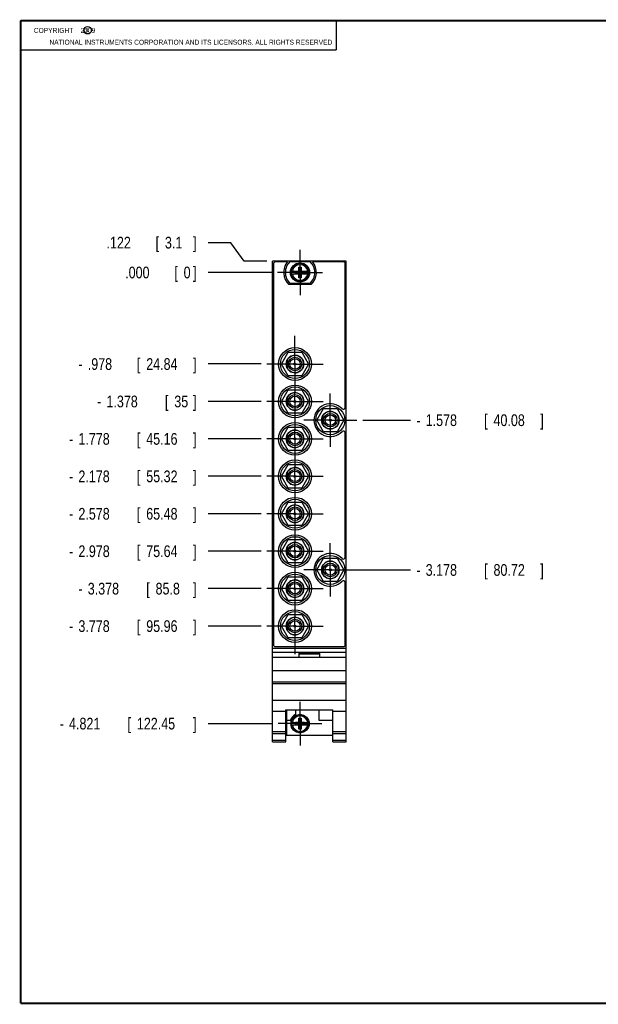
# Model space of a CAD drawing. Header units: inches. Extents: x 0.2 to 16.8, y 0.1 to 10.8.
# Tile 1 of 10: x 0.2 to 6.4, y 0.2 to 10.8. Entities that reach past the tile are written whole.
import ezdxf

# ---------------------------------------------------------------- set-up
doc = ezdxf.new("R2010")
doc.units = ezdxf.units.IN
doc.header["$LTSCALE"] = 0.935
doc.header["$MEASUREMENT"] = 0
doc.linetypes.add('CENTER', pattern=[0.6, 0.375, -0.075, 0.075, -0.075])
doc.layers.get('0').update_dxf_attribs({"linetype": 'CONTINUOUS'})
doc.layers.add('DEFAULT_1', color=7, linetype='CENTER')
doc.layers.add('DIMENSIONS', color=7, linetype='CONTINUOUS')
doc.styles.get("Standard").update_dxf_attribs({"font": 'txt', "width": 0.8})
doc.dimstyles.new('DIMSTYLE_1', dxfattribs={"dimtxt": 0.125, "dimasz": 0.18, "dimexe": 0.18, "dimexo": 0.0625, "dimgap": 0.09, "dimtad": 0, "dimtih": 1, "dimtoh": 1, "dimdec": 3, "dimzin": 4, "dimdsep": 46, "dimtxsty": 'STANDARD', "dimblk": '_FILLED', "dimblk1": '_FILLED', "dimblk2": '_FILLED', "dimcen": 0.09, "dimadec": 0, "dimazin": 0, "dimtp": 0.001, "dimtm": 0.001, "dimtfac": 1, "dimtdec": 3, "dimtofl": 0, "dimtmove": 0, "dimatfit": 3, "dimldrblk": '_FILLED', "dimfxl": 1, "dimtolj": 1, "dimtzin": 4, "dimarcsym": 0})

# ---------------------------------------------------------------- blocks, each defined once
blk = doc.blocks.new('*D0')
at = {"layer": 'DIMENSIONS', "color": 2, "linetype": 'CONTINUOUS'}
for p, q in [((2.497, 8.386), (2.256, 8.386)), ((2.641, 8.19), (2.497, 8.386)), ((2.881, 8.19), (2.641, 8.19))]:
    blk.add_line(p, q, dxfattribs=at)
at = {"layer": 'DIMENSIONS', "color": 2, "linetype": 'CONTINUOUS', "width": 0.8}
for s, p in [('.122', (1.168, 8.324)), ('[', (1.693, 8.324)), ('3.1', (1.793, 8.324)), (']', (2.093, 8.324))]:
    blk.add_text(s, height=0.125, dxfattribs=at).set_placement(p)
blk = doc.blocks.new('_FILLED')
at = {"color": 0, "linetype": 'BYBLOCK'}
blk.add_solid([(0, 0), (-1, 0.174), (-1, -0.174)], dxfattribs=at)
blk = doc.blocks.new('*D1')
at = {"layer": 'DIMENSIONS', "color": 2, "linetype": 'CONTINUOUS'}
blk.add_line((2.821, 7.09), (2.256, 7.09), dxfattribs=at)
at = {"layer": 'DIMENSIONS', "color": 2, "linetype": 'CONTINUOUS', "width": 0.8}
for s, p in [('.978', (0.968, 7.027)), ('[', (1.493, 7.027)), ('24.84', (1.593, 7.027)), (']', (2.093, 7.027)), ('-', (0.868, 7.027))]:
    blk.add_text(s, height=0.125, dxfattribs=at).set_placement(p)
blk = doc.blocks.new('*D2')
at = {"layer": 'DIMENSIONS', "color": 2, "linetype": 'CONTINUOUS'}
blk.add_line((2.821, 6.69), (2.256, 6.69), dxfattribs=at)
at = {"layer": 'DIMENSIONS', "color": 2, "linetype": 'CONTINUOUS', "width": 0.8}
for s, p in [('1.378', (1.168, 6.627)), ('[', (1.793, 6.627)), ('35', (1.893, 6.627)), (']', (2.093, 6.627)), ('-', (1.068, 6.627))]:
    blk.add_text(s, height=0.125, dxfattribs=at).set_placement(p)
blk = doc.blocks.new('*D3')
at = {"layer": 'DIMENSIONS', "color": 2, "linetype": 'CONTINUOUS'}
blk.add_line((2.821, 6.29), (2.256, 6.29), dxfattribs=at)
at = {"layer": 'DIMENSIONS', "color": 2, "linetype": 'CONTINUOUS', "width": 0.8}
for s, p in [('1.778', (0.868, 6.227)), ('[', (1.493, 6.227)), ('45.16', (1.593, 6.227)), (']', (2.093, 6.227)), ('-', (0.768, 6.227))]:
    blk.add_text(s, height=0.125, dxfattribs=at).set_placement(p)
blk = doc.blocks.new('*D4')
at = {"layer": 'DIMENSIONS', "color": 2, "linetype": 'CONTINUOUS'}
blk.add_line((2.821, 5.89), (2.256, 5.89), dxfattribs=at)
at = {"layer": 'DIMENSIONS', "color": 2, "linetype": 'CONTINUOUS', "width": 0.8}
for s, p in [('2.178', (0.868, 5.827)), ('[', (1.493, 5.827)), ('55.32', (1.593, 5.827)), (']', (2.093, 5.827)), ('-', (0.768, 5.827))]:
    blk.add_text(s, height=0.125, dxfattribs=at).set_placement(p)
blk = doc.blocks.new('*D5')
at = {"layer": 'DIMENSIONS', "color": 2, "linetype": 'CONTINUOUS'}
blk.add_line((2.821, 5.49), (2.256, 5.49), dxfattribs=at)
at = {"layer": 'DIMENSIONS', "color": 2, "linetype": 'CONTINUOUS', "width": 0.8}
for s, p in [('-', (0.768, 5.427)), ('2.578', (0.868, 5.427)), ('[', (1.493, 5.427)), ('65.48', (1.593, 5.427)), (']', (2.093, 5.427))]:
    blk.add_text(s, height=0.125, dxfattribs=at).set_placement(p)
blk = doc.blocks.new('*D6')
at = {"layer": 'DIMENSIONS', "color": 2, "linetype": 'CONTINUOUS'}
blk.add_line((2.821, 5.09), (2.256, 5.09), dxfattribs=at)
at = {"layer": 'DIMENSIONS', "color": 2, "linetype": 'CONTINUOUS', "width": 0.8}
for s, p in [('[', (1.493, 5.027)), (']', (2.093, 5.027)), ('-', (0.768, 5.027)), ('2.978', (0.868, 5.027)), ('75.64', (1.593, 5.027))]:
    blk.add_text(s, height=0.125, dxfattribs=at).set_placement(p)
blk = doc.blocks.new('*D7')
at = {"layer": 'DIMENSIONS', "color": 2, "linetype": 'CONTINUOUS'}
blk.add_line((2.941, 3.247), (2.256, 3.247), dxfattribs=at)
at = {"layer": 'DIMENSIONS', "color": 2, "linetype": 'CONTINUOUS', "width": 0.8}
for s, p in [('4.821', (0.768, 3.185)), ('[', (1.393, 3.185)), ('122.45', (1.493, 3.185)), (']', (2.093, 3.185)), ('-', (0.668, 3.185))]:
    blk.add_text(s, height=0.125, dxfattribs=at).set_placement(p)
blk = doc.blocks.new('*D8')
at = {"layer": 'DIMENSIONS', "color": 2, "linetype": 'CONTINUOUS'}
blk.add_line((2.821, 4.69), (2.256, 4.69), dxfattribs=at)
at = {"layer": 'DIMENSIONS', "color": 2, "linetype": 'CONTINUOUS', "width": 0.8}
for s, p in [('3.378', (0.968, 4.627)), ('[', (1.593, 4.627)), ('85.8', (1.693, 4.627)), (']', (2.093, 4.627)), ('-', (0.868, 4.627))]:
    blk.add_text(s, height=0.125, dxfattribs=at).set_placement(p)
blk = doc.blocks.new('*D9')
at = {"layer": 'DIMENSIONS', "color": 2, "linetype": 'CONTINUOUS'}
blk.add_line((2.821, 4.29), (2.256, 4.29), dxfattribs=at)
at = {"layer": 'DIMENSIONS', "color": 2, "linetype": 'CONTINUOUS', "width": 0.8}
for s, p in [('3.778', (0.868, 4.227)), ('[', (1.493, 4.227)), ('95.96', (1.593, 4.227)), (']', (2.093, 4.227)), ('-', (0.768, 4.227))]:
    blk.add_text(s, height=0.125, dxfattribs=at).set_placement(p)
blk = doc.blocks.new('*D10')
at = {"layer": 'DIMENSIONS', "color": 2, "linetype": 'CONTINUOUS'}
blk.add_line((3.909, 6.49), (4.419, 6.49), dxfattribs=at)
at = {"layer": 'DIMENSIONS', "color": 2, "linetype": 'CONTINUOUS', "width": 0.8}
for s, p in [('1.578', (4.581, 6.427)), ('[', (5.206, 6.427)), ('40.08', (5.306, 6.427)), (']', (5.806, 6.427)), ('-', (4.481, 6.427))]:
    blk.add_text(s, height=0.125, dxfattribs=at).set_placement(p)
blk = doc.blocks.new('*D11')
at = {"layer": 'DIMENSIONS', "color": 2, "linetype": 'CONTINUOUS'}
blk.add_line((3.846, 4.89), (4.419, 4.89), dxfattribs=at)
at = {"layer": 'DIMENSIONS', "color": 2, "linetype": 'CONTINUOUS', "width": 0.8}
for s, p in [('3.178', (4.581, 4.827)), ('[', (5.206, 4.827)), ('80.72', (5.306, 4.827)), (']', (5.806, 4.827)), ('-', (4.481, 4.827))]:
    blk.add_text(s, height=0.125, dxfattribs=at).set_placement(p)
blk = doc.blocks.new('*D12')
at = {"layer": 'DIMENSIONS', "color": 2, "linetype": 'CONTINUOUS'}
blk.add_line((2.934, 8.068), (2.256, 8.068), dxfattribs=at)
at = {"layer": 'DIMENSIONS', "color": 2, "linetype": 'CONTINUOUS', "width": 0.8}
for s, p in [('.000', (1.368, 8.005)), ('[', (1.893, 8.005)), ('0', (1.993, 8.005)), (']', (2.093, 8.005))]:
    blk.add_text(s, height=0.125, dxfattribs=at).set_placement(p)

msp = doc.modelspace()

# ---------------------------------------------------------------- linework, layer by layer
at = {"color": 2, "linetype": 'CONTINUOUS'}
for p, q in [((0.25, 10.7586), (3.625, 10.7586)), ((0.25, 10.7586), (0.25, 10.4456)), ((3.625, 10.7586), (3.625, 10.4456)), ((0.25, 10.4456), (3.625, 10.4456))]:
    msp.add_line(p, q, dxfattribs=at)
at = {"color": 7, "linetype": 'CONTINUOUS'}
for p, q in [((2.9434, 3.0521), (2.9434, 8.1898)), ((3.7314, 8.1898), (2.9434, 8.1898)), ((2.9534, 8.1598), (2.9534, 4.0898)), ((3.1029, 8.1798), (2.9734, 8.1798)), ((3.1336, 8.1863), (3.3411, 8.1863)), ((3.2236, 8.0107), (3.2511, 8.1249)), ((3.2236, 8.0816), (3.2236, 8.1249)), ((3.2511, 8.0107), (3.2236, 8.1249)), ((3.2236, 8.1249), (3.2511, 8.1249)), ((3.2511, 8.1249), (3.2511, 8.0816)), ((3.7014, 8.1798), (3.3718, 8.1798)), ((3.7214, 6.6255), (3.7214, 8.1598)), ((3.7314, 3.0521), (3.7314, 8.1898)), ((3.1427, 8.0816), (3.2257, 8.0816)), ((3.1427, 8.054), (3.2257, 8.054)), ((3.1888, 8.0561), (3.1888, 8.0795)), ((3.1888, 8.0561), (3.2859, 8.0795)), ((3.2257, 8.0795), (3.1888, 8.0795)), ((3.1888, 8.0795), (3.2859, 8.0561)), ((3.1888, 8.0561), (3.2257, 8.0561)), ((3.2236, 8.0107), (3.2236, 8.054)), ((3.2511, 8.0107), (3.2236, 8.0107)), ((3.2257, 8.0816), (3.2257, 8.0795)), ((3.2257, 8.0561), (3.2491, 8.0795)), ((3.2491, 8.0561), (3.2257, 8.0795)), ((3.2257, 8.054), (3.2257, 8.0561)), ((3.2491, 8.0816), (3.2491, 8.0795)), ((3.2491, 8.0816), (3.332, 8.0816)), ((3.2859, 8.0795), (3.2491, 8.0795)), ((3.2491, 8.054), (3.2491, 8.0561)), ((3.2491, 8.0561), (3.2859, 8.0561)), ((3.2491, 8.054), (3.332, 8.054)), ((3.2511, 8.054), (3.2511, 8.0107)), ((3.2859, 8.0561), (3.2859, 8.0795)), ((3.3556, 7.9388), (3.1191, 7.9388)), ((3.3411, 7.9493), (3.1336, 7.9493)), ((3.039, 7.0898), (3.1112, 7.2148)), ((3.1112, 7.2148), (3.2555, 7.2148)), ((3.2555, 7.2148), (3.3277, 7.0898)), ((3.1112, 6.9648), (3.039, 7.0898)), ((3.1029, 7.0418), (3.1029, 7.1378)), ((3.1069, 7.036), (3.1069, 7.1435)), ((3.3277, 7.0898), (3.2555, 6.9648)), ((3.2555, 6.9648), (3.1112, 6.9648)), ((3.039, 6.6898), (3.1112, 6.8148)), ((3.1029, 6.6418), (3.1029, 6.7378)), ((3.1069, 6.636), (3.1069, 6.7435)), ((3.1112, 6.8148), (3.2555, 6.8148)), ((3.2555, 6.8148), (3.3277, 6.6898)), ((3.1112, 6.5648), (3.039, 6.6898)), ((3.3277, 6.6898), (3.2555, 6.5648)), ((3.2555, 6.5648), (3.1112, 6.5648)), ((3.417, 6.4898), (3.4892, 6.6148)), ((3.4809, 6.4418), (3.4809, 6.5378)), ((3.4849, 6.436), (3.4849, 6.5435)), ((3.4892, 6.6148), (3.6335, 6.6148)), ((3.6335, 6.6148), (3.7057, 6.4898)), ((3.4892, 6.3648), (3.417, 6.4898)), ((3.7057, 6.4898), (3.6335, 6.3648)), ((3.039, 6.2898), (3.1112, 6.4148)), ((3.1029, 6.2418), (3.1029, 6.3378)), ((3.1069, 6.236), (3.1069, 6.3435)), ((3.1112, 6.4148), (3.2555, 6.4148)), ((3.2555, 6.4148), (3.3277, 6.2898)), ((3.6335, 6.3648), (3.4892, 6.3648)), ((3.7214, 5.0255), (3.7214, 6.354)), ((3.1112, 6.1648), (3.039, 6.2898)), ((3.3277, 6.2898), (3.2555, 6.1648)), ((3.2555, 6.1648), (3.1112, 6.1648)), ((3.039, 5.8898), (3.1112, 6.0148)), ((3.1112, 6.0148), (3.2555, 6.0148)), ((3.2555, 6.0148), (3.3277, 5.8898)), ((3.1029, 5.8418), (3.1029, 5.9378)), ((3.1069, 5.836), (3.1069, 5.9435)), ((3.1112, 5.7648), (3.039, 5.8898)), ((3.3277, 5.8898), (3.2555, 5.7648)), ((3.2555, 5.7648), (3.1112, 5.7648)), ((3.039, 5.4898), (3.1112, 5.6148)), ((3.1112, 5.6148), (3.2555, 5.6148)), ((3.2555, 5.6148), (3.3277, 5.4898)), ((3.1112, 5.3648), (3.039, 5.4898)), ((3.1029, 5.4418), (3.1029, 5.5378)), ((3.1069, 5.436), (3.1069, 5.5435)), ((3.3277, 5.4898), (3.2555, 5.3648)), ((3.2555, 5.3648), (3.1112, 5.3648)), ((3.039, 5.0898), (3.1112, 5.2148)), ((3.1112, 5.2148), (3.2555, 5.2148)), ((3.2555, 5.2148), (3.3277, 5.0898)), ((3.1112, 4.9648), (3.039, 5.0898)), ((3.1029, 5.0418), (3.1029, 5.1378)), ((3.1069, 5.036), (3.1069, 5.1435)), ((3.3277, 5.0898), (3.2555, 4.9648)), ((3.2555, 4.9648), (3.1112, 4.9648)), ((3.417, 4.8898), (3.4892, 5.0148)), ((3.4892, 5.0148), (3.6335, 5.0148)), ((3.6335, 5.0148), (3.7057, 4.8898)), ((3.4892, 4.7648), (3.417, 4.8898)), ((3.4809, 4.8418), (3.4809, 4.9378)), ((3.4849, 4.836), (3.4849, 4.9435)), ((3.7057, 4.8898), (3.6335, 4.7648)), ((3.039, 4.6898), (3.1112, 4.8148)), ((3.1029, 4.6418), (3.1029, 4.7378)), ((3.1069, 4.636), (3.1069, 4.7435)), ((3.1112, 4.8148), (3.2555, 4.8148)), ((3.2555, 4.8148), (3.3277, 4.6898)), ((3.6335, 4.7648), (3.4892, 4.7648)), ((3.7214, 4.0898), (3.7214, 4.754)), ((3.1112, 4.5648), (3.039, 4.6898)), ((3.3277, 4.6898), (3.2555, 4.5648)), ((3.2555, 4.5648), (3.1112, 4.5648)), ((3.039, 4.2898), (3.1112, 4.4148)), ((3.1029, 4.2418), (3.1029, 4.3378)), ((3.1069, 4.236), (3.1069, 4.3435)), ((3.1112, 4.4148), (3.2555, 4.4148)), ((3.2555, 4.4148), (3.3277, 4.2898)), ((3.1112, 4.1648), (3.039, 4.2898)), ((3.3277, 4.2898), (3.2555, 4.1648)), ((3.2555, 4.1648), (3.1112, 4.1648)), ((2.9434, 4.0541), (3.7314, 4.0541)), ((2.9434, 4.0111), (3.7314, 4.0111)), ((2.9734, 4.0698), (3.7014, 4.0698)), ((3.2274, 4.0011), (3.4474, 4.0011)), ((3.2274, 3.9541), (3.2274, 4.0011)), ((3.4474, 3.9541), (3.4474, 4.0011)), ((3.7314, 3.9541), (2.9434, 3.9541)), ((3.2274, 3.9941), (3.4474, 3.9941)), ((2.9434, 3.8141), (3.7314, 3.8141)), ((2.9434, 3.6941), (3.7314, 3.6941)), ((2.9434, 3.6745), (3.7314, 3.6745)), ((2.9434, 3.4988), (3.7314, 3.4988)), ((2.9434, 3.3791), (3.0854, 3.3791)), ((3.0854, 3.3944), (3.5894, 3.3944)), ((3.0854, 3.0521), (3.0854, 3.3944)), ((3.0914, 3.3944), (3.0914, 3.1251)), ((3.1884, 3.3944), (3.1884, 3.3444)), ((3.4384, 3.3944), (3.4384, 3.2851)), ((3.5894, 3.0521), (3.5894, 3.3944)), ((3.5894, 3.3791), (3.7314, 3.3791)), ((3.0914, 3.2851), (3.1352, 3.2851)), ((3.2236, 3.3042), (3.2511, 3.3042)), ((3.2511, 3.19), (3.2236, 3.3042)), ((3.2236, 3.2609), (3.2236, 3.3042)), ((3.2236, 3.19), (3.2511, 3.3042)), ((3.2511, 3.3042), (3.2511, 3.2609)), ((3.4384, 3.2851), (3.5894, 3.2851)), ((2.9434, 3.1621), (3.0854, 3.1621)), ((3.1427, 3.2609), (3.2257, 3.2609)), ((3.1427, 3.2333), (3.2257, 3.2333)), ((3.1888, 3.2354), (3.2859, 3.2588)), ((3.2257, 3.2588), (3.1888, 3.2588)), ((3.1888, 3.2588), (3.2859, 3.2354)), ((3.1888, 3.2354), (3.1888, 3.2588)), ((3.1888, 3.2354), (3.2257, 3.2354)), ((3.2236, 3.19), (3.2236, 3.2333)), ((3.2511, 3.19), (3.2236, 3.19)), ((3.2257, 3.2609), (3.2257, 3.2588)), ((3.2491, 3.2354), (3.2257, 3.2588)), ((3.2257, 3.2354), (3.2491, 3.2588)), ((3.2257, 3.2333), (3.2257, 3.2354)), ((3.2491, 3.2609), (3.332, 3.2609)), ((3.2491, 3.2609), (3.2491, 3.2588)), ((3.2859, 3.2588), (3.2491, 3.2588)), ((3.2491, 3.2354), (3.2859, 3.2354)), ((3.2491, 3.2333), (3.2491, 3.2354)), ((3.2491, 3.2333), (3.332, 3.2333)), ((3.2511, 3.2333), (3.2511, 3.19)), ((3.2859, 3.2354), (3.2859, 3.2588)), ((3.5894, 3.1621), (3.7314, 3.1621)), ((2.9434, 3.1428), (3.0854, 3.1428)), ((2.9434, 3.07), (3.0854, 3.07)), ((2.9434, 3.0521), (3.0854, 3.0521)), ((3.0914, 3.1251), (3.5894, 3.1251)), ((3.5894, 3.1428), (3.7314, 3.1428)), ((3.5894, 3.07), (3.7314, 3.07)), ((3.5894, 3.0521), (3.7314, 3.0521))]:
    msp.add_line(p, q, dxfattribs=at)
at = {"color": 7, "linetype": 'CONTINUOUS', "const_width": 0.02}
for points in [[(0.25, 10.7586), (0.25, 0.2586)], [(16.75, 10.7586), (0.25, 10.7586)], [(0.25, 0.2586), (16.75, 0.2586)]]:
    msp.add_lwpolyline(points, dxfattribs=at)
at = {"color": 2, "linetype": 'CONTINUOUS'}
msp.add_circle((0.9659, 10.6562), 0.0403, dxfattribs=at)
at = {"color": 7, "linetype": 'CONTINUOUS'}
for centre, radius in [((3.2374, 8.0678), 0.1025), ((3.2374, 8.0678), 0.098), ((3.1834, 7.0898), 0.175), ((3.1834, 7.0898), 0.155), ((3.1834, 7.0898), 0.094), ((3.1834, 7.0898), 0.0725), ((3.1834, 7.0898), 0.0558), ((3.1834, 7.0898), 0.0103), ((3.1834, 6.6898), 0.175), ((3.1834, 6.6898), 0.155), ((3.1834, 6.6898), 0.094), ((3.1834, 6.6898), 0.0725), ((3.1834, 6.6898), 0.0558), ((3.1834, 6.6898), 0.0103), ((3.5614, 6.4898), 0.155), ((3.5614, 6.4898), 0.094), ((3.5614, 6.4898), 0.0725), ((3.5614, 6.4898), 0.0558), ((3.1834, 6.2898), 0.175), ((3.1834, 6.2898), 0.155), ((3.5614, 6.4898), 0.0103), ((3.1834, 6.2898), 0.094), ((3.1834, 6.2898), 0.0725), ((3.1834, 6.2898), 0.0558), ((3.1834, 6.2898), 0.0103), ((3.1834, 5.8898), 0.175), ((3.1834, 5.8898), 0.155), ((3.1834, 5.8898), 0.094), ((3.1834, 5.8898), 0.0725), ((3.1834, 5.8898), 0.0558), ((3.1834, 5.8898), 0.0103), ((3.1834, 5.4898), 0.175), ((3.1834, 5.4898), 0.155), ((3.1834, 5.4898), 0.094), ((3.1834, 5.4898), 0.0725), ((3.1834, 5.4898), 0.0558), ((3.1834, 5.4898), 0.0103), ((3.1834, 5.0898), 0.175), ((3.1834, 5.0898), 0.155), ((3.1834, 5.0898), 0.094), ((3.1834, 5.0898), 0.0725), ((3.1834, 5.0898), 0.0558), ((3.1834, 5.0898), 0.0103), ((3.5614, 4.8898), 0.155), ((3.5614, 4.8898), 0.094), ((3.5614, 4.8898), 0.0725), ((3.5614, 4.8898), 0.0558), ((3.1834, 4.6898), 0.175), ((3.1834, 4.6898), 0.155), ((3.5614, 4.8898), 0.0103), ((3.1834, 4.6898), 0.094), ((3.1834, 4.6898), 0.0725), ((3.1834, 4.6898), 0.0558), ((3.1834, 4.6898), 0.0103), ((3.1834, 4.2898), 0.175), ((3.1834, 4.2898), 0.155), ((3.1834, 4.2898), 0.094), ((3.1834, 4.2898), 0.0725), ((3.1834, 4.2898), 0.0558), ((3.1834, 4.2898), 0.0103), ((3.2374, 3.2471), 0.098)]:
    msp.add_circle(centre, radius, dxfattribs=at)
for centre, radius, start, end in [((2.9734, 8.1598), 0.02, 90, 180), ((3.2374, 8.0678), 0.175, 140.20818, 227.4886), ((3.2374, 8.0678), 0.1575, 131.20295, 228.79705), ((3.2374, 8.0678), 0.1575, 311.20295, 48.79705), ((3.2374, 8.0678), 0.175, 312.5114, 39.79182), ((3.7014, 8.1598), 0.02, 0, 90), ((3.2374, 8.0678), 0.0956, 171.71661, 188.28339), ((3.2374, 8.0678), 0.0956, 351.71661, 8.28339), ((3.1834, 7.0898), 0.0935, 215.0968, 144.9032), ((3.1834, 6.6898), 0.0935, 215.0968, 144.9032), ((3.5614, 6.4898), 0.175, 44.11462, 315.88538), ((3.5614, 6.4898), 0.0935, 215.0968, 144.9032), ((3.7014, 6.6255), 0.02, 224.11462, 360), ((3.1834, 6.2898), 0.0935, 215.0968, 144.9032), ((3.7014, 6.354), 0.02, 0, 135.88538), ((3.1834, 5.8898), 0.0935, 215.0968, 144.9032), ((3.1834, 5.4898), 0.0935, 215.0968, 144.9032), ((3.1834, 5.0898), 0.0935, 215.0968, 144.9032), ((3.5614, 4.8898), 0.175, 44.11462, 315.88538), ((3.5614, 4.8898), 0.0935, 215.0968, 144.9032), ((3.7014, 5.0255), 0.02, 224.11462, 360), ((3.1834, 4.6898), 0.0935, 215.0968, 144.9032), ((3.7014, 4.754), 0.02, 0, 135.88538), ((3.1834, 4.2898), 0.0935, 215.0968, 144.9032), ((2.9734, 4.0898), 0.02, 180, 270), ((3.7014, 4.0898), 0.02, 270, 360), ((3.2374, 3.2471), 0.109, 116.71426, 159.59683), ((3.2374, 3.2471), 0.0956, 171.71661, 188.28339), ((3.2374, 3.2471), 0.0956, 351.71661, 8.28339)]:
    msp.add_arc(centre, radius, start, end, dxfattribs=at)
at = {"color": 9, "linetype": 'CONTINUOUS'}
for centre, radius, start, end in [((3.2374, 8.0678), 0.0947, 8.36374, 171.63626), ((3.2374, 8.0678), 0.0832, 9.53359, 170.46641), ((3.2374, 8.0678), 0.0947, 188.36374, 351.63626), ((3.2374, 8.0678), 0.0832, 189.53359, 350.46641), ((3.2374, 3.2471), 0.0947, 8.36374, 171.63626), ((3.2374, 3.2471), 0.0832, 9.53359, 170.46641), ((3.2374, 3.2471), 0.0947, 188.36374, 351.63626), ((3.2374, 3.2471), 0.0832, 189.53359, 350.46641)]:
    msp.add_arc(centre, radius, start, end, dxfattribs=at)
at = {"layer": 'DEFAULT_1', "color": 7, "linetype": 'CENTER'}
for p, q in [((3.2374, 8.0678), (3.2374, 8.3088)), ((3.2374, 8.0678), (2.9964, 8.0678)), ((3.2374, 8.0678), (3.2374, 7.8268)), ((3.2374, 8.0678), (3.4784, 8.0678)), ((3.1834, 7.0898), (3.1834, 7.3898)), ((3.1834, 7.0898), (2.8834, 7.0898)), ((3.1834, 7.0898), (3.1834, 6.7898)), ((3.1834, 7.0898), (3.4834, 7.0898)), ((3.1834, 6.6898), (3.1834, 6.7898)), ((3.5614, 6.4898), (3.5614, 6.7748)), ((3.1834, 6.6898), (2.8834, 6.6898)), ((3.1834, 6.6898), (3.1834, 6.3898)), ((3.1834, 6.6898), (3.4834, 6.6898)), ((3.5614, 6.4898), (3.2764, 6.4898)), ((3.5614, 6.4898), (3.5614, 6.2048)), ((3.5614, 6.4898), (3.8464, 6.4898)), ((3.1834, 6.2898), (3.1834, 6.3898)), ((3.1834, 6.2898), (2.8834, 6.2898)), ((3.1834, 6.2898), (3.1834, 5.9898)), ((3.1834, 6.2898), (3.4834, 6.2898)), ((3.1834, 5.8898), (3.1834, 5.9898)), ((3.1834, 5.8898), (2.8834, 5.8898)), ((3.1834, 5.8898), (3.1834, 5.5898)), ((3.1834, 5.8898), (3.4834, 5.8898)), ((3.1834, 5.4898), (3.1834, 5.5898)), ((3.1834, 5.4898), (2.8834, 5.4898)), ((3.1834, 5.4898), (3.1834, 5.1898)), ((3.1834, 5.4898), (3.4834, 5.4898)), ((3.1834, 5.0898), (3.1834, 5.1898)), ((3.5614, 5.1123), (3.5614, 5.1748)), ((3.1834, 5.0898), (2.8834, 5.0898)), ((3.1834, 5.0898), (3.4834, 5.0898)), ((3.1834, 5.0898), (3.1834, 4.7898)), ((3.5614, 4.8898), (3.5614, 5.1123)), ((3.3389, 4.8898), (3.2764, 4.8898)), ((3.5614, 4.8898), (3.3389, 4.8898)), ((3.5614, 4.8898), (3.7839, 4.8898)), ((3.5614, 4.8898), (3.5614, 4.6673)), ((3.7839, 4.8898), (3.8464, 4.8898)), ((3.1834, 4.6898), (3.1834, 4.7898)), ((3.1834, 4.6898), (2.8834, 4.6898)), ((3.1834, 4.6898), (3.4834, 4.6898)), ((3.1834, 4.6898), (3.1834, 4.3898)), ((3.5614, 4.6673), (3.5614, 4.6048)), ((3.1834, 4.2898), (3.1834, 4.3898)), ((3.1834, 4.2898), (2.8834, 4.2898)), ((3.1834, 4.2898), (3.4834, 4.2898)), ((3.1834, 4.2898), (3.1834, 3.9898)), ((3.2374, 3.2471), (3.2374, 3.4811)), ((3.2374, 3.2471), (3.0034, 3.2471)), ((3.2374, 3.2471), (3.4714, 3.2471)), ((3.2374, 3.2471), (3.2374, 3.0131))]:
    msp.add_line(p, q, dxfattribs=at)

# ---------------------------------------------------------------- texts
at = {"color": 2, "linetype": 'CONTINUOUS', "width": 0.8}
for s, p in [('c', (0.946, 10.6363)), ('NATIONAL INSTRUMENTS CORPORATION AND ITS LICENSORS. ALL RIGHTS RESERVED', (0.5583, 10.5016))]:
    msp.add_text(s, height=0.053, dxfattribs=at).set_placement(p)
at = {"color": 2, "linetype": 'CONTINUOUS', "insert": (0.3125, 10.6805), "char_height": 0.053, "width": 0.8904, "attachment_point": 1}
msp.add_mtext('    COPYRIGHT    2009', dxfattribs=at)

# ---------------------------------------------------------------- dimensions: what is measured, and where the dimension line sits
at = {"layer": 'DIMENSIONS', "color": 2, "linetype": 'CONTINUOUS'}
for feature_location, offset, origin, picture, middle in [((2.8809, 8.1898), (-0.625, 0.1964), (2.9964, 8.0678), '*D0', (1.6809, 8.3861)), ((2.9338662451, 8.0677815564), (-0.678, 0), (2.9963662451, 8.0677815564), '*D12', (1.7808662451, 8.0677815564))]:
    dim = msp.add_ordinate_dim(feature_location=feature_location, offset=offset, dtype=0, origin=origin, dimstyle='DIMSTYLE_1', dxfattribs=at)
    dim.commit()
    dim.dimension.update_dxf_attribs({"geometry": picture, "text_midpoint": middle})
for feature_location, offset, origin, picture, middle in [((2.9409, 3.2471), (-0.685, 0), (2.9964, 8.0678), '*D7', (1.4309, 3.2471)), ((2.8209, 6.2898), (-0.565, 0), (2.9964, 8.0678), '*D3', (1.4809, 6.2898)), ((2.8209, 5.8898), (-0.565, 0), (2.9964, 8.0678), '*D4', (1.4809, 5.8898)), ((2.8209, 5.4898), (-0.565, 0), (2.9964, 8.0678), '*D5', (1.4809, 5.4898)), ((2.8209, 5.0898), (-0.565, 0), (2.9964, 8.0678), '*D6', (1.4809, 5.0898)), ((2.8209, 4.2898), (-0.565, 0), (2.9964, 8.0678), '*D9', (1.4809, 4.2898)), ((2.8209, 7.0898), (-0.565, 0), (2.9964, 8.0678), '*D1', (1.5309, 7.0898)), ((2.8209, 4.6898), (-0.565, 0), (2.9964, 8.0678), '*D8', (1.5309, 4.6898)), ((2.8209, 6.6898), (-0.565, 0), (2.9964, 8.0678), '*D2', (1.6309, 6.6898)), ((3.9089, 6.4898), (0.51, 0), (3.2374, 8.0678), '*D10', (5.1939, 6.4898)), ((3.8464, 4.8898), (0.5725, 0), (3.2374, 8.0678), '*D11', (5.1939, 4.8898))]:
    dim = msp.add_ordinate_dim(feature_location=feature_location, offset=offset, dtype=0, origin=origin, text='-<>', dimstyle='DIMSTYLE_1', dxfattribs=at)
    dim.commit()
    dim.dimension.update_dxf_attribs({"geometry": picture, "text_midpoint": middle})

doc.saveas('drawing.dxf')
